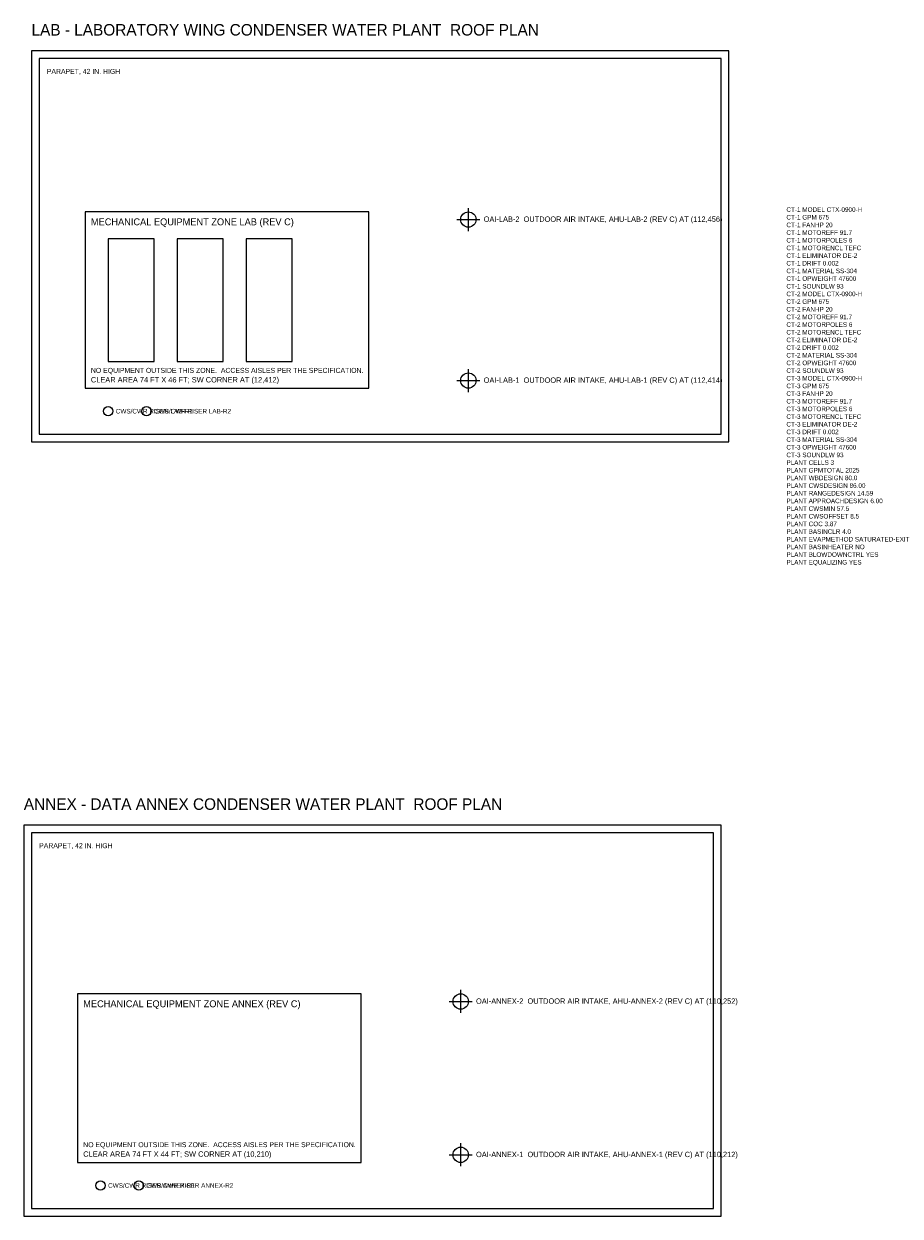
# Model space of a CAD drawing. Header units: feet. Extents: x -10 to 225, y -70 to 507.
# Tile 2 of 2: x -4 to 225, y 196 to 507. Entities that reach past the tile are written whole.
import ezdxf

# ---------------------------------------------------------------- set-up
doc = ezdxf.new("R2010")
doc.units = ezdxf.units.FT
for name, color, linetype in [('A-ROOF-OTLN', 8, 'Continuous'), ('A-ROOF-PRPT', 8, 'Continuous'), ('G-ANNO', 7, 'Continuous'), ('M-CTWR-PLAN', 3, 'Continuous'), ('M-CTWR-SCHD', 2, 'Continuous'), ('M-CWTR-RISR', 5, 'Continuous'), ('M-EQPM-INTK', 1, 'Continuous'), ('M-EQPM-ZONE', 3, 'Continuous')]:
    doc.layers.add(name, color=color, linetype=linetype)

msp = doc.modelspace()

# ---------------------------------------------------------------- linework, layer by layer
at = {"layer": 'A-ROOF-OTLN'}
for points in [[(-2, 398), (180, 398), (180, 500), (-2, 500)], [(-4, 196), (178, 196), (178, 298), (-4, 298)]]:
    msp.add_lwpolyline(points, close=True, dxfattribs=at)
at = {"layer": 'A-ROOF-PRPT'}
for points in [[(0, 400), (178, 400), (178, 498), (0, 498)], [(-2, 198), (176, 198), (176, 296), (-2, 296)]]:
    msp.add_lwpolyline(points, close=True, dxfattribs=at)
at = {"layer": 'M-CTWR-PLAN'}
for points in [[(18, 419), (30, 419), (30, 451), (18, 451)], [(36, 419), (48, 419), (48, 451), (36, 451)], [(54, 419), (66, 419), (66, 451), (54, 451)]]:
    msp.add_lwpolyline(points, close=True, dxfattribs=at)
at = {"layer": 'M-CWTR-RISR'}
for centre in [(18, 406), (28, 406), (16, 204), (26, 204)]:
    msp.add_circle(centre, 1.2, dxfattribs=at)
at = {"layer": 'M-EQPM-INTK'}
for p, q in [((112, 453), (112, 459)), ((109, 456), (115, 456)), ((112, 411), (112, 417)), ((109, 414), (115, 414)), ((107, 252), (113, 252)), ((110, 249), (110, 255)), ((110, 209), (110, 215)), ((107, 212), (113, 212))]:
    msp.add_line(p, q, dxfattribs=at)
for centre in [(112, 456), (112, 414), (110, 252), (110, 212)]:
    msp.add_circle(centre, 2, dxfattribs=at)
at = {"layer": 'M-EQPM-ZONE'}
for points in [[(12, 412), (86, 412), (86, 458), (12, 458)], [(10, 210), (84, 210), (84, 254), (10, 254)]]:
    msp.add_lwpolyline(points, close=True, dxfattribs=at)

# ---------------------------------------------------------------- texts
at = {"layer": 'G-ANNO'}
for s, height, p in [('LAB - LABORATORY WING CONDENSER WATER PLANT  ROOF PLAN', 3, (-2, 504)), ('PARAPET, 42 IN. HIGH', 1.3, (2, 494)), ('ANNEX - DATA ANNEX CONDENSER WATER PLANT  ROOF PLAN', 3, (-4, 302)), ('PARAPET, 42 IN. HIGH', 1.3, (0, 292))]:
    msp.add_text(s, height=height, dxfattribs=at).set_placement(p)
at = {"layer": 'M-CTWR-SCHD'}
for s, p in [('CT-1 MODEL CTX-0900-H', (195, 458)), ('CT-1 GPM 675', (195, 456)), ('CT-1 FANHP 20', (195, 454)), ('CT-1 MOTOREFF 91.7', (195, 452)), ('CT-1 MOTORPOLES 6', (195, 450)), ('CT-1 MOTORENCL TEFC', (195, 448)), ('CT-1 ELIMINATOR DE-2', (195, 446)), ('CT-1 DRIFT 0.002', (195, 444)), ('CT-1 MATERIAL SS-304', (195, 442)), ('CT-1 OPWEIGHT 47600', (195, 440)), ('CT-1 SOUNDLW 93', (195, 438)), ('CT-2 MODEL CTX-0900-H', (195, 436)), ('CT-2 GPM 675', (195, 434)), ('CT-2 FANHP 20', (195, 432)), ('CT-2 MOTOREFF 91.7', (195, 430)), ('CT-2 MOTORPOLES 6', (195, 428)), ('CT-2 MOTORENCL TEFC', (195, 426)), ('CT-2 ELIMINATOR DE-2', (195, 424)), ('CT-2 DRIFT 0.002', (195, 422)), ('CT-2 MATERIAL SS-304', (195, 420)), ('CT-2 OPWEIGHT 47600', (195, 418)), ('CT-2 SOUNDLW 93', (195, 416)), ('CT-3 MODEL CTX-0900-H', (195, 414)), ('CT-3 GPM 675', (195, 412)), ('CT-3 FANHP 20', (195, 410)), ('CT-3 MOTOREFF 91.7', (195, 408)), ('CT-3 MOTORPOLES 6', (195, 406)), ('CT-3 MOTORENCL TEFC', (195, 404)), ('CT-3 ELIMINATOR DE-2', (195, 402)), ('CT-3 DRIFT 0.002', (195, 400)), ('CT-3 MATERIAL SS-304', (195, 398)), ('CT-3 OPWEIGHT 47600', (195, 396)), ('CT-3 SOUNDLW 93', (195, 394)), ('PLANT CELLS 3', (195, 392)), ('PLANT GPMTOTAL 2025', (195, 390)), ('PLANT WBDESIGN 80.0', (195, 388)), ('PLANT CWSDESIGN 86.00', (195, 386)), ('PLANT RANGEDESIGN 14.59', (195, 384)), ('PLANT APPROACHDESIGN 6.00', (195, 382)), ('PLANT CWSMIN 57.5', (195, 380)), ('PLANT CWSOFFSET 8.5', (195, 378)), ('PLANT COC 3.87', (195, 376)), ('PLANT BASINCLR 4.0', (195, 374)), ('PLANT EVAPMETHOD SATURATED-EXIT', (195, 372)), ('PLANT BASINHEATER NO', (195, 370)), ('PLANT BLOWDOWNCTRL YES', (195, 368)), ('PLANT EQUALIZING YES', (195, 366))]:
    msp.add_text(s, height=1.2, dxfattribs=at).set_placement(p)
at = {"layer": 'M-CWTR-RISR'}
for s, p in [('CWS/CWR RISER LAB-R1', (20, 405.4)), ('CWS/CWR RISER LAB-R2', (30, 405.4)), ('CWS/CWR RISER ANNEX-R1', (18, 203.4)), ('CWS/CWR RISER ANNEX-R2', (28, 203.4))]:
    msp.add_text(s, height=1.2, dxfattribs=at).set_placement(p)
at = {"layer": 'M-EQPM-INTK'}
for s, p in [('OAI-LAB-2  OUTDOOR AIR INTAKE, AHU-LAB-2 (REV C) AT (112,456)', (116, 455.4)), ('OAI-LAB-1  OUTDOOR AIR INTAKE, AHU-LAB-1 (REV C) AT (112,414)', (116, 413.4)), ('OAI-ANNEX-2  OUTDOOR AIR INTAKE, AHU-ANNEX-2 (REV C) AT (110,252)', (114, 251.4)), ('OAI-ANNEX-1  OUTDOOR AIR INTAKE, AHU-ANNEX-1 (REV C) AT (110,212)', (114, 211.4))]:
    msp.add_text(s, height=1.4, dxfattribs=at).set_placement(p)
at = {"layer": 'M-EQPM-ZONE'}
for s, height, p in [('MECHANICAL EQUIPMENT ZONE LAB (REV C)', 1.8, (13.5, 454.5)), ('NO EQUIPMENT OUTSIDE THIS ZONE.  ACCESS AISLES PER THE SPECIFICATION.', 1.3, (13.5, 416)), ('CLEAR AREA 74 FT X 46 FT; SW CORNER AT (12,412)', 1.4, (13.5, 413.5)), ('MECHANICAL EQUIPMENT ZONE ANNEX (REV C)', 1.8, (11.5, 250.5)), ('NO EQUIPMENT OUTSIDE THIS ZONE.  ACCESS AISLES PER THE SPECIFICATION.', 1.3, (11.5, 214)), ('CLEAR AREA 74 FT X 44 FT; SW CORNER AT (10,210)', 1.4, (11.5, 211.5))]:
    msp.add_text(s, height=height, dxfattribs=at).set_placement(p)

doc.saveas('drawing.dxf')
